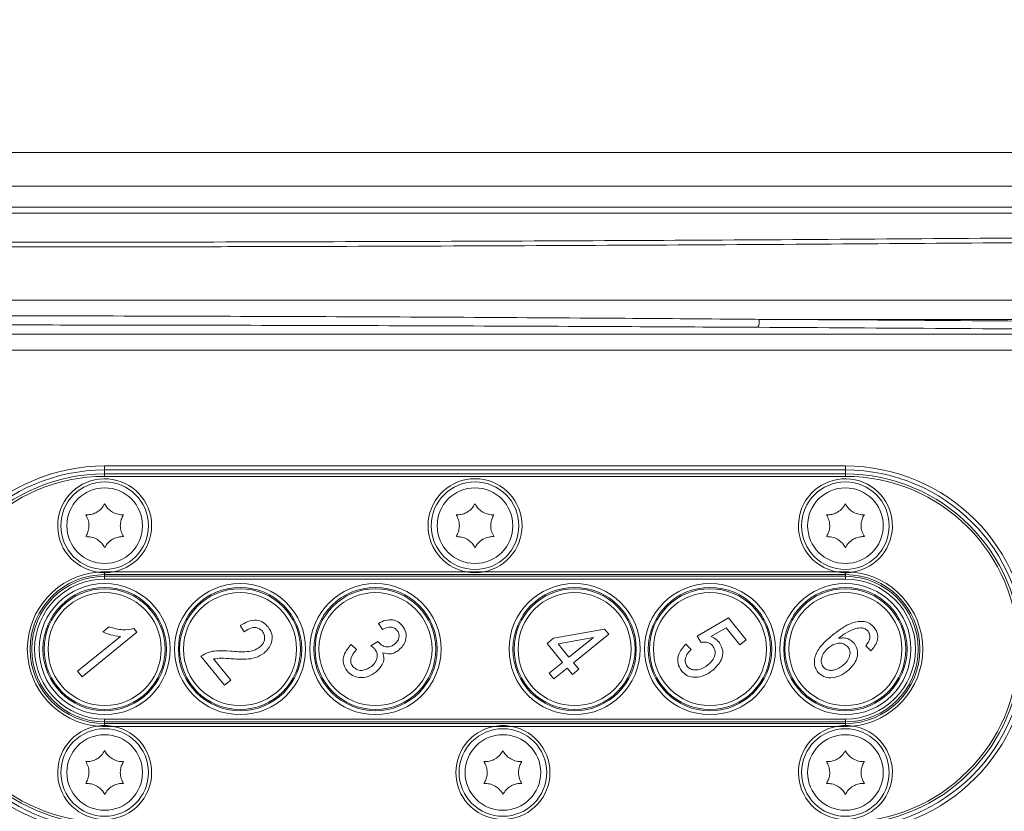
# Model space of a CAD drawing. Header units: millimetres. Extents: x 0 to 8410, y 0 to 5940.
# Tile 92 of 256: x 3452 to 3575, y 1497 to 1597. Entities that reach past the tile are written whole.
import ezdxf

# ---------------------------------------------------------------- set-up
doc = ezdxf.new("R2010")
doc.units = ezdxf.units.MM
doc.header["$LTSCALE"] = 10
doc.styles.add('SLDTEXTSTYLE0', font='TXT', dxfattribs={"width": 0.605})
doc.dimstyles.new('SLDDIMSTYLE0', dxfattribs={"dimtxt": 50, "dimasz": 50, "dimexe": 0, "dimexo": 0.0625, "dimgap": 12.5, "dimtad": 1, "dimtoh": 1, "dimdec": 1, "dimrnd": 1e-09, "dimzin": 12, "dimdsep": 46, "dimtxsty": 'SLDTEXTSTYLE0', "dimsah": 1, "dimcen": 0.09, "dimadec": 0, "dimazin": 0, "dimtfac": 1, "dimtofl": 0, "dimtmove": 0, "dimatfit": 3, "dimfxl": 1, "dimfrac": 2, "dimtolj": 1, "dimtzin": 12, "dimarcsym": 0})
doc.dimstyles.new('SLDDIMSTYLE2', dxfattribs={"dimtxt": 50, "dimasz": 50, "dimexe": 0, "dimexo": 0.0625, "dimgap": 12.5, "dimtad": 1, "dimtoh": 1, "dimdec": 1, "dimrnd": 1e-09, "dimzin": 12, "dimdsep": 46, "dimtxsty": 'SLDTEXTSTYLE0', "dimsah": 1, "dimcen": 0.09, "dimadec": 0, "dimazin": 0, "dimtfac": 1, "dimtofl": 0, "dimtmove": 0, "dimatfit": 3, "dimfxl": 1, "dimfrac": 2, "dimtolj": 1, "dimtzin": 12, "dimarcsym": 0})

# ---------------------------------------------------------------- blocks, each defined once
blk = doc.blocks.new('*D23')
at = {"color": 7, "linetype": 'Continuous', "lineweight": 0}
for p, q in [((3671.8, 2078.39), (3671.8, 1024.66)), ((3434.8, 1247.6), (3434.8, 1024.66)), ((3434.8, 1039.66), (3671.8, 1039.66)), ((3671.8, 1039.66), (4144.45, 1039.66))]:
    blk.add_line(p, q, dxfattribs=at)
for points in [[(3434.8, 1039.66), (3484.8, 1032.16), (3484.8, 1047.16)], [(3671.8, 1039.66), (3621.8, 1047.16), (3621.8, 1032.16)]]:
    blk.add_solid(points, dxfattribs=at)
at = {"color": 7, "linetype": 'Continuous', "lineweight": 0, "char_height": 50, "attachment_point": 1, "style": 'SLDTEXTSTYLE0'}
for s, insert in [(' (2x M8)', (3876.76, 1104.11)), ('237', (3762.19, 1104.11))]:
    blk.add_mtext(s, dxfattribs=dict(at, insert=insert))
blk = doc.blocks.new('*D24')
at = {"color": 7, "linetype": 'Continuous', "lineweight": 0}
for p, q in [((3691.8, 2378.39), (3691.8, 1122.08)), ((3671.8, 2078.39), (3671.8, 1122.08)), ((3671.8, 1137.08), (3571.8, 1137.08)), ((3671.8, 1137.08), (3691.8, 1137.08)), ((3691.8, 1137.08), (4112.05, 1137.08))]:
    blk.add_line(p, q, dxfattribs=at)
for points in [[(3671.8, 1137.08), (3621.8, 1144.58), (3621.8, 1129.58)], [(3691.8, 1137.08), (3741.8, 1129.58), (3741.8, 1144.58)]]:
    blk.add_solid(points, dxfattribs=at)
at = {"color": 7, "linetype": 'Continuous', "lineweight": 0, "char_height": 50, "attachment_point": 1, "style": 'SLDTEXTSTYLE0'}
for s, insert in [(' (2x M8)', (3844.36, 1201.53)), ('20', (3767.98, 1201.53))]:
    blk.add_mtext(s, dxfattribs=dict(at, insert=insert))
blk = doc.blocks.new('*D25')
at = {"color": 7, "linetype": 'Continuous', "lineweight": 0}
for p, q in [((3699.8, 2693.39), (3699.8, 1221.93)), ((3671.8, 2078.39), (3671.8, 1221.93)), ((3671.8, 1236.93), (3571.8, 1236.93)), ((3671.8, 1236.93), (3699.8, 1236.93)), ((3699.8, 1236.93), (4112.05, 1236.93))]:
    blk.add_line(p, q, dxfattribs=at)
for points in [[(3671.8, 1236.93), (3621.8, 1244.43), (3621.8, 1229.43)], [(3699.8, 1236.93), (3749.8, 1229.43), (3749.8, 1244.43)]]:
    blk.add_solid(points, dxfattribs=at)
at = {"color": 7, "linetype": 'Continuous', "lineweight": 0, "char_height": 50, "attachment_point": 1, "style": 'SLDTEXTSTYLE0'}
for s, insert in [(' (2x M8)', (3844.36, 1301.39)), ('28', (3767.98, 1301.39))]:
    blk.add_mtext(s, dxfattribs=dict(at, insert=insert))

msp = doc.modelspace()

# ---------------------------------------------------------------- linework, layer by layer
at = {"color": 8, "linetype": 'Continuous', "lineweight": 0}
for p, q in [((3439.359563, 1579.920769), (3601.802181, 1579.920769)), ((3601.359259, 1575.692177), (3442.991136, 1575.692177)), ((3428.661278, 1561.363608), (3590.150903, 1561.363608)), ((3590.416919, 1558.96613), (3544.48061, 1558.96613)), ((3587.687235, 1555.11339), (3429.63068, 1555.11339)), ((3462.304182, 1540.544763), (3555.30418, 1540.544763)), ((3462.304182, 1540.544763), (3462.304182, 1540.04477)), ((3555.30418, 1540.04477), (3555.30418, 1540.544763)), ((3462.304182, 1540.04477), (3462.304182, 1539.544761)), ((3462.304182, 1539.244771), (3462.304182, 1539.544761)), ((3462.304182, 1539.244771), (3555.30418, 1539.244771)), ((3555.30418, 1539.544761), (3555.30418, 1540.04477)), ((3555.30418, 1539.244771), (3555.30418, 1539.544761)), ((3462.304182, 1526.898325), (3462.304182, 1527.25187)), ((3462.304182, 1526.691213), (3462.304182, 1526.898325)), ((3462.304182, 1526.898325), (3555.30418, 1526.898325)), ((3462.304182, 1526.337654), (3462.304182, 1526.691213)), ((3462.304182, 1526.691213), (3555.30418, 1526.691213)), ((3463.423283, 1527.25187), (3507.685083, 1527.25187)), ((3509.923283, 1527.25187), (3554.185081, 1527.25187)), ((3555.30418, 1526.898325), (3555.30418, 1527.25187)), ((3555.30418, 1526.691213), (3555.30418, 1526.898325)), ((3555.30418, 1526.337654), (3555.30418, 1526.691213)), ((3462.304182, 1526.337654), (3555.30418, 1526.337654)), ((3462.304182, 1508.751869), (3555.30418, 1508.751869)), ((3462.304182, 1508.751869), (3462.304182, 1508.398324)), ((3462.304182, 1508.398324), (3555.30418, 1508.398324)), ((3462.304182, 1508.398324), (3462.304182, 1508.191213)), ((3462.304182, 1508.191213), (3555.30418, 1508.191213)), ((3462.304182, 1508.191213), (3462.304182, 1507.837661)), ((3555.30418, 1508.751869), (3555.30418, 1508.398324)), ((3555.30418, 1508.398324), (3555.30418, 1508.191213)), ((3555.30418, 1508.191213), (3555.30418, 1507.837661)), ((3463.423283, 1507.837661), (3511.185083, 1507.837661)), ((3513.423282, 1507.837661), (3554.185081, 1507.837661))]:
    msp.add_line(p, q, dxfattribs=at)
at = {"color": 7, "linetype": 'Continuous', "lineweight": 0}
for p, q in [((3583.716373, 1573.044762), (3285.891991, 1573.044762)), ((3583.788286, 1572.307229), (3285.820078, 1572.307229)), ((3429.193289, 1557.112172), (3587.687235, 1557.112172)), ((3555.30418, 1540.04477), (3462.304182, 1540.04477)), ((3462.304182, 1539.544761), (3555.30418, 1539.544761)), ((3462.304182, 1527.25187), (3463.423283, 1527.25187)), ((3507.685083, 1527.25187), (3509.923283, 1527.25187)), ((3554.185081, 1527.25187), (3555.30418, 1527.25187)), ((3479.815583, 1519.711152), (3479.33102, 1520.490393)), ((3497.170779, 1519.998342), (3496.686104, 1520.777762)), ((3536.706734, 1519.173444), (3540.634829, 1521.473691)), ((3540.634829, 1521.473691), (3542.860146, 1518.725649)), ((3466.352123, 1519.655735), (3459.466928, 1514.080212)), ((3462.076697, 1519.701302), (3462.871143, 1520.34463)), ((3465.981315, 1520.113647), (3466.352123, 1519.655735)), ((3518.661942, 1518.914506), (3525.064986, 1520.070106)), ((3525.606732, 1519.401103), (3521.174404, 1515.811876)), ((3525.064986, 1520.070106), (3525.606732, 1519.401103)), ((3540.318187, 1520.233423), (3538.425017, 1519.124642)), ((3542.062331, 1518.079594), (3540.318187, 1520.233423)), ((3458.895079, 1514.786393), (3464.279655, 1519.146726)), ((3493.252534, 1518.143803), (3493.914149, 1517.507673)), ((3495.737198, 1517.958537), (3496.610619, 1518.519327)), ((3496.610619, 1518.519327), (3496.687136, 1518.40505)), ((3517.864126, 1518.268436), (3518.661942, 1518.914506)), ((3519.802305, 1515.874982), (3517.864126, 1518.268436)), ((3523.684751, 1519.018918), (3519.228365, 1518.215031)), ((3519.228365, 1518.215031), (3520.600128, 1516.521052)), ((3520.600128, 1516.521052), (3523.684751, 1519.018918)), ((3535.256769, 1518.146068), (3535.919692, 1517.508686)), ((3537.179898, 1518.3824), (3536.706734, 1519.173444)), ((3542.860146, 1518.725649), (3542.062331, 1518.079594)), ((3558.514114, 1517.32871), (3557.849813, 1517.967418)), ((3477.33125, 1513.012856), (3474.394559, 1516.639367)), ((3475.978516, 1516.31105), (3478.127315, 1513.657496)), ((3518.11802, 1514.511079), (3519.802305, 1515.874982)), ((3521.174404, 1515.811876), (3521.820467, 1515.014053)), ((3459.466928, 1514.080212), (3458.895079, 1514.786393)), ((3518.692296, 1513.801903), (3518.11802, 1514.511079)), ((3520.376581, 1515.165806), (3518.692296, 1513.801903)), ((3521.022643, 1514.367998), (3520.376581, 1515.165806)), ((3521.820467, 1515.014053), (3521.022643, 1514.367998)), ((3478.127315, 1513.657496), (3477.33125, 1513.012856)), ((3462.304182, 1507.837661), (3463.423283, 1507.837661)), ((3511.185083, 1507.837661), (3513.423282, 1507.837661)), ((3554.185081, 1507.837661), (3555.30418, 1507.837661))]:
    msp.add_line(p, q, dxfattribs=at)
for centre, radius in [((3462.304182, 1533.044765), 5.5), ((3462.304182, 1533.044765), 4.75), ((3508.804182, 1533.044765), 5.5), ((3508.804182, 1533.044765), 4.75), ((3555.304182, 1533.044765), 5.5), ((3555.304182, 1533.044765), 4.75), ((3462.304182, 1502.044765), 5.5), ((3512.304182, 1502.044765), 5.5), ((3555.304182, 1502.044765), 5.5), ((3462.304182, 1502.044765), 4.75), ((3512.304182, 1502.044765), 4.75), ((3555.304182, 1502.044765), 4.75)]:
    msp.add_circle(centre, radius, dxfattribs=at)
at = {"color": 8, "linetype": 'Continuous', "lineweight": 0}
for centre, radius in [((3462.304182, 1517.544765), 8.233834), ((3479.304182, 1517.544765), 8.233834), ((3496.304182, 1517.544765), 8.233834), ((3521.304182, 1517.544765), 8.233834), ((3538.304182, 1517.544765), 8.233834), ((3555.304182, 1517.544765), 8.233834), ((3462.304182, 1517.544765), 7.745686), ((3462.304182, 1517.544765), 7.586856), ((3462.304182, 1517.544765), 7.098708), ((3479.304182, 1517.544765), 7.745686), ((3479.304182, 1517.544765), 7.586856), ((3479.304182, 1517.544765), 7.098708), ((3496.304182, 1517.544765), 7.745686), ((3496.304182, 1517.544765), 7.586856), ((3496.304182, 1517.544765), 7.098708), ((3521.304182, 1517.544765), 7.745686), ((3521.304182, 1517.544765), 7.586856), ((3521.304182, 1517.544765), 7.098708), ((3538.304182, 1517.544765), 7.745686), ((3538.304182, 1517.544765), 7.586856), ((3538.304182, 1517.544765), 7.098708), ((3555.304182, 1517.544765), 7.745686), ((3555.304182, 1517.544765), 7.586856), ((3555.304182, 1517.544765), 7.098708)]:
    msp.add_circle(centre, radius, dxfattribs=at)
for centre, radius, start, end in [((3542.634081, 1558.743653), 1.859884, 335.30916363, 6.87010508), ((3462.304182, 1517.544765), 23, 90, 270), ((3555.304182, 1517.544765), 23, 270, 90), ((3462.304182, 1517.544765), 21.7, 90, 270), ((3555.304182, 1517.544765), 21.7, 270, 90), ((3462.304182, 1533.044765), 5.9, 280.93400605, 261.37601683), ((3508.804182, 1533.044765), 5.9, 280.93400605, 259.06599395), ((3555.304182, 1533.044765), 5.9, 278.62398317, 259.06599395), ((3462.304182, 1517.544765), 9.707107, 95.22916196, 264.77083804), ((3462.304182, 1517.544765), 9.353553, 90, 270), ((3462.304182, 1517.544765), 9.146447, 90, 270), ((3555.304182, 1517.544765), 9.353553, 270, 90), ((3555.304182, 1517.544765), 9.146447, 270, 90), ((3555.304182, 1517.544765), 9.707107, 275.22916196, 84.77083804), ((3462.304182, 1517.544765), 8.792893, 90, 270), ((3555.304182, 1517.544765), 8.792893, 270, 90), ((3462.304182, 1502.044765), 5.9, 98.62398317, 79.06599395), ((3512.304182, 1502.044765), 5.9, 100.93400605, 79.06599395), ((3555.304182, 1502.044765), 5.9, 100.93400605, 81.37601683)]:
    msp.add_arc(centre, radius, start, end, dxfattribs=at)
at = {"color": 7, "linetype": 'Continuous', "lineweight": 0}
for centre, radius, start, end in [((3462.304182, 1517.544765), 22.5, 90, 270), ((3462.304182, 1517.544765), 22, 90, 270), ((3555.304182, 1517.544765), 22.5, 270, 90), ((3555.304182, 1517.544765), 22, 270, 90), ((3462.304182, 1517.544765), 9.707107, 90, 95.22916196), ((3462.304182, 1533.044765), 5.9, 261.37601683, 280.93400605), ((3508.804182, 1533.044765), 5.9, 259.06599395, 280.93400605), ((3555.304182, 1533.044765), 5.9, 259.06599395, 278.62398317), ((3555.304182, 1517.544765), 9.707107, 84.77083804, 90), ((3462.304182, 1502.044765), 5.9, 79.06599395, 98.62398317), ((3462.304182, 1517.544765), 9.707107, 264.77083804, 270), ((3512.304182, 1502.044765), 5.9, 79.06599395, 100.93400605), ((3555.304182, 1502.044765), 5.9, 81.37601683, 100.93400605), ((3555.304182, 1517.544765), 9.707107, 270, 275.22916196)]:
    msp.add_arc(centre, radius, start, end, dxfattribs=at)
at = {"color": 8, "linetype": 'Continuous', "lineweight": 0}
for centre, major_axis, ratio in [((3434.804182, 1534.857983), (700, 0), 0.0348708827), ((3434.804182, 1533.858592), (699, 0), 0.0349207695)]:
    msp.add_ellipse(centre, major_axis=major_axis, ratio=ratio, start_param=1.3444207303, end_param=1.4134674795, dxfattribs=at)
for points, knots in [([(3291.539486, 1569.187999), (3299.328236, 1569.130109), (3314.910926, 1569.01429), (3338.498041, 1568.878377), (3362.199182, 1568.770386), (3386.170523, 1568.692595), (3410.383471, 1568.645323), (3434.81178, 1568.629518), (3459.240088, 1568.645359), (3483.433196, 1568.692592), (3507.359927, 1568.770166), (3531.034302, 1568.877903), (3554.636351, 1569.013813), (3570.258036, 1569.129937), (3578.068878, 1569.187999)], [0, 0, 0, 0, 0.0827003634, 0.1654558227, 0.2482112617, 0.3309116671, 0.4154394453, 0.5000260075, 0.5846125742, 0.6691403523, 0.7516350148, 0.834129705, 0.9170648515, 1, 1, 1, 1]), ([(3578.440722, 1568.601787), (3570.632994, 1568.543788), (3555.012342, 1568.42775), (3531.367748, 1568.2916), (3507.609083, 1568.183369), (3487.167403, 1568.11707), (3465.554073, 1568.068619), (3442.764488, 1568.042469), (3416.16473, 1568.050477), (3390.353338, 1568.094438), (3365.359119, 1568.170302), (3340.460831, 1568.27992), (3315.693338, 1568.420073), (3299.339897, 1568.541238), (3291.167642, 1568.601787)], [0, 0, 0, 0, 0.0826876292, 0.1654303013, 0.2481729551, 0.3308606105, 0.378049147, 0.4725234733, 0.5669978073, 0.6535351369, 0.7401670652, 0.8268307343, 0.9134626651, 1, 1, 1, 1]), ([(3429.360703, 1559.416041), (3439.814961, 1559.41343), (3457.40085, 1559.409037), (3482.086421, 1559.33913), (3503.410098, 1559.247507), (3522.89136, 1559.131407), (3536.565595, 1559.03104), (3543.161492, 1558.976948), (3544.48061, 1558.96613)], [0, 0, 0, 0, 0.2713380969, 0.4564381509, 0.6415810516, 0.8266801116, 0.9653376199, 1, 1, 1, 1]), ([(3544.323924, 1557.966739), (3543.006694, 1557.973951), (3536.420205, 1558.010012), (3522.765558, 1558.076932), (3503.312303, 1558.154329), (3482.019213, 1558.215406), (3457.368828, 1558.262002), (3439.807879, 1558.264939), (3429.368392, 1558.266685)], [0, 0, 0, 0, 0.0346615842, 0.1733167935, 0.3584159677, 0.5435587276, 0.7286585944, 1, 1, 1, 1])]:
    msp.add_open_spline(points, degree=3, knots=knots, dxfattribs=at)
at = {"color": 7, "linetype": 'Continuous', "lineweight": 0}
for points, knots in [([(3462.304182, 1535.794765), (3462.186499, 1535.59829), (3461.949266, 1535.202224), (3461.372205, 1534.742941), (3460.740237, 1534.480199), (3460.256276, 1534.408851), (3459.994819, 1534.417399), (3459.922611, 1534.41976)], [0, 0, 0, 0, 0.2469199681, 0.4977572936, 0.7104327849, 0.9200291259, 1, 1, 1, 1]), ([(3464.685753, 1534.41976), (3464.456754, 1534.423442), (3463.995129, 1534.430865), (3463.308836, 1534.700966), (3462.765332, 1535.116916), (3462.461539, 1535.500344), (3462.338235, 1535.731051), (3462.304182, 1535.794765)], [0, 0, 0, 0, 0.2469247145, 0.4977617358, 0.7104384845, 0.9200318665, 1, 1, 1, 1]), ([(3508.804183, 1535.794765), (3508.686499, 1535.59829), (3508.449265, 1535.202225), (3507.872206, 1534.742939), (3507.240236, 1534.480199), (3506.756274, 1534.408851), (3506.494819, 1534.417399), (3506.422612, 1534.41976)], [0, 0, 0, 0, 0.2469203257, 0.4977572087, 0.7104338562, 0.9200302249, 1, 1, 1, 1]), ([(3511.185754, 1534.41976), (3510.956755, 1534.423443), (3510.495128, 1534.430866), (3509.808834, 1534.700964), (3509.265335, 1535.11692), (3508.961537, 1535.500343), (3508.838235, 1535.731051), (3508.804183, 1535.794765)], [0, 0, 0, 0, 0.2469252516, 0.49776280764, 0.71043806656, 0.92003214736, 1, 1, 1, 1]), ([(3555.30418, 1535.794765), (3555.186497, 1535.59829), (3554.949263, 1535.202225), (3554.372204, 1534.742941), (3553.740239, 1534.480198), (3553.256278, 1534.408851), (3552.994819, 1534.417399), (3552.92261, 1534.41976)], [0, 0, 0, 0, 0.2469203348, 0.4977572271, 0.7104316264, 0.9200280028, 1, 1, 1, 1]), ([(3557.685751, 1534.41976), (3557.456755, 1534.423443), (3556.995131, 1534.430866), (3556.308838, 1534.700966), (3555.765333, 1535.116917), (3555.461535, 1535.500343), (3555.338233, 1535.731051), (3555.30418, 1535.794765)], [0, 0, 0, 0, 0.24692305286, 0.49776069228, 0.71043797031, 0.92003212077, 1, 1, 1, 1]), ([(3459.922611, 1534.41976), (3460.033918, 1534.219614), (3460.258303, 1533.816135), (3460.367537, 1533.086746), (3460.279089, 1532.408072), (3460.098912, 1531.953267), (3459.960765, 1531.731118), (3459.922611, 1531.669766)], [0, 0, 0, 0, 0.246913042, 0.4977559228, 0.7104303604, 0.9200273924, 1, 1, 1, 1]), ([(3464.685753, 1531.669766), (3464.574446, 1531.869912), (3464.350061, 1532.273391), (3464.240826, 1533.002781), (3464.329278, 1533.681453), (3464.509451, 1534.136259), (3464.647599, 1534.358408), (3464.685753, 1534.41976)], [0, 0, 0, 0, 0.2469130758, 0.4977559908, 0.7104305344, 0.9200273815, 1, 1, 1, 1]), ([(3506.422612, 1534.41976), (3506.533919, 1534.219614), (3506.758304, 1533.816135), (3506.867538, 1533.086746), (3506.779089, 1532.408073), (3506.598916, 1531.953266), (3506.460766, 1531.731118), (3506.422612, 1531.669766)], [0, 0, 0, 0, 0.2469130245, 0.4977558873, 0.7104303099, 0.9200271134, 1, 1, 1, 1]), ([(3511.185754, 1531.669766), (3511.074447, 1531.869912), (3510.850062, 1532.273391), (3510.740828, 1533.00278), (3510.829277, 1533.681453), (3511.00945, 1534.13626), (3511.1476, 1534.358408), (3511.185754, 1534.41976)], [0, 0, 0, 0, 0.2469130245, 0.4977558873, 0.7104303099, 0.9200271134, 1, 1, 1, 1]), ([(3552.92261, 1534.41976), (3553.033917, 1534.219614), (3553.258302, 1533.816135), (3553.367535, 1533.086746), (3553.279086, 1532.408073), (3553.098914, 1531.953266), (3552.960764, 1531.731118), (3552.92261, 1531.669766)], [0, 0, 0, 0, 0.2469130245, 0.4977558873, 0.7104303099, 0.9200271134, 1, 1, 1, 1]), ([(3557.685751, 1531.669766), (3557.574444, 1531.869912), (3557.350059, 1532.273391), (3557.240825, 1533.00278), (3557.329274, 1533.681453), (3557.509447, 1534.13626), (3557.647597, 1534.358408), (3557.685751, 1534.41976)], [0, 0, 0, 0, 0.2469130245, 0.4977558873, 0.7104303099, 0.9200271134, 1, 1, 1, 1]), ([(3459.922611, 1531.669766), (3460.15161, 1531.666084), (3460.613236, 1531.658663), (3461.299521, 1531.388556), (3461.843042, 1530.972627), (3462.146822, 1530.589184), (3462.270129, 1530.358475), (3462.304182, 1530.294761)], [0, 0, 0, 0, 0.246924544, 0.4977613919, 0.7104350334, 0.9200319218, 1, 1, 1, 1]), ([(3462.304182, 1530.294761), (3462.421865, 1530.491236), (3462.659098, 1530.887302), (3463.236158, 1531.346589), (3463.868128, 1531.609318), (3464.352088, 1531.680703), (3464.613546, 1531.672133), (3464.685753, 1531.669766)], [0, 0, 0, 0, 0.2469197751, 0.4977569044, 0.7104322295, 0.920029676, 1, 1, 1, 1]), ([(3506.422612, 1531.669766), (3506.651612, 1531.666085), (3507.113237, 1531.658664), (3507.79952, 1531.388554), (3508.34304, 1530.972626), (3508.646826, 1530.589185), (3508.770131, 1530.358475), (3508.804183, 1530.294761)], [0, 0, 0, 0, 0.2469251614, 0.497760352, 0.7104345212, 0.9200321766, 1, 1, 1, 1]), ([(3508.804183, 1530.294761), (3508.921867, 1530.491236), (3509.159101, 1530.887301), (3509.736159, 1531.346588), (3510.368126, 1531.609318), (3510.852085, 1531.680703), (3511.113545, 1531.672133), (3511.185754, 1531.669766)], [0, 0, 0, 0, 0.2469201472, 0.497756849, 0.7104310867, 0.9200279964, 1, 1, 1, 1]), ([(3552.92261, 1531.669766), (3553.151609, 1531.666084), (3553.613236, 1531.658663), (3554.299523, 1531.388556), (3554.843046, 1530.972628), (3555.146823, 1530.589184), (3555.270128, 1530.358475), (3555.30418, 1530.294761)], [0, 0, 0, 0, 0.2469249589, 0.4977622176, 0.7104362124, 0.9200322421, 1, 1, 1, 1]), ([(3555.30418, 1530.294761), (3555.421864, 1530.491236), (3555.659098, 1530.8873), (3556.236158, 1531.346591), (3556.868129, 1531.609317), (3557.352089, 1531.680703), (3557.613545, 1531.672133), (3557.685751, 1531.669766)], [0, 0, 0, 0, 0.2469201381, 0.4977568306, 0.7104333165, 0.9200302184, 1, 1, 1, 1]), ([(3479.33102, 1520.490393), (3479.642407, 1520.686009), (3480.263261, 1521.076033), (3481.302827, 1521.250164), (3482.233814, 1520.955227), (3482.633605, 1520.534949), (3482.833754, 1520.324543)], [0, 0, 0, 0, 0.28091955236, 0.56010556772, 0.7797736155, 1, 1, 1, 1]), ([(3496.686104, 1520.777762), (3496.965577, 1520.922056), (3497.523166, 1521.209945), (3498.417124, 1521.273988), (3499.199505, 1521.004824), (3499.544531, 1520.649534), (3499.71709, 1520.471841)], [0, 0, 0, 0, 0.2806810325, 0.5600011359, 0.7799417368, 1, 1, 1, 1]), ([(3499.71709, 1520.471841), (3499.885172, 1520.19427), (3500.221719, 1519.638495), (3500.143166, 1518.707375), (3499.801348, 1517.946428), (3499.430072, 1517.601779), (3499.244276, 1517.429307)], [0, 0, 0, 0, 0.27905693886, 0.55874989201, 0.77918717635, 1, 1, 1, 1]), ([(3553.639482, 1519.264549), (3554.03539, 1519.569348), (3554.826591, 1520.178472), (3556.141008, 1520.91318), (3557.416734, 1521.108507), (3558.396846, 1520.805629), (3558.751235, 1520.447233), (3558.928441, 1520.268023)], [0, 0, 0, 0, 0.2509860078, 0.5015813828, 0.7502042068, 0.8750941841, 1, 1, 1, 1]), ([(3464.279655, 1519.146726), (3463.853633, 1519.193447), (3463.092547, 1519.276914), (3462.387216, 1519.571578), (3462.076697, 1519.701302)], [0, 0, 0, 0, 0.55975459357, 1, 1, 1, 1]), ([(3462.871143, 1520.34463), (3463.444636, 1520.169578), (3464.468358, 1519.857098), (3465.519171, 1520.035282), (3465.981315, 1520.113647)], [0, 0, 0, 0, 0.56020342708, 1, 1, 1, 1]), ([(3482.104875, 1519.77779), (3481.992215, 1519.893976), (3481.766982, 1520.126262), (3481.29327, 1520.271198), (3480.584088, 1520.249755), (3480.13231, 1519.933129), (3479.815583, 1519.711152)], [0, 0, 0, 0, 0.1870006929, 0.373860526, 0.5610328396, 1, 1, 1, 1]), ([(3481.762662, 1517.772973), (3481.918812, 1517.919808), (3482.230606, 1518.213001), (3482.413353, 1518.795263), (3482.3823, 1519.355192), (3482.197363, 1519.636904), (3482.104875, 1519.77779)], [0, 0, 0, 0, 0.2804265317, 0.5599441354, 0.7799264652, 1, 1, 1, 1]), ([(3482.833754, 1520.324543), (3483.031329, 1520.030306), (3483.42568, 1519.443021), (3483.311107, 1518.42696), (3482.920075, 1517.618775), (3482.521277, 1517.242387), (3482.321854, 1517.054171)], [0, 0, 0, 0, 0.279694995, 0.5582588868, 0.779103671, 1, 1, 1, 1]), ([(3499.024991, 1519.879341), (3498.884647, 1520.013239), (3498.604064, 1520.280936), (3497.882717, 1520.368416), (3497.440875, 1520.138741), (3497.170779, 1519.998342)], [0, 0, 0, 0, 0.2800544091, 0.5599026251, 1, 1, 1, 1]), ([(3498.711224, 1518.169537), (3498.845348, 1518.294173), (3499.1131, 1518.542982), (3499.279687, 1519.036674), (3499.260392, 1519.516604), (3499.103445, 1519.758449), (3499.024991, 1519.879341)], [0, 0, 0, 0, 0.2804602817, 0.55988363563, 0.77999667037, 1, 1, 1, 1]), ([(3551.859144, 1514.649138), (3551.729736, 1514.841864), (3551.470977, 1515.227232), (3551.336432, 1516.159815), (3551.693727, 1517.300309), (3552.590128, 1518.366405), (3553.289485, 1518.964986), (3553.639482, 1519.264549)], [0, 0, 0, 0, 0.1250419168, 0.250030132, 0.4985968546, 0.7490700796, 1, 1, 1, 1]), ([(3556.619968, 1520.136059), (3556.183189, 1519.964938), (3555.401885, 1519.65884), (3554.745897, 1519.137902), (3554.456632, 1518.908188)], [0, 0, 0, 0, 0.5590388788, 1, 1, 1, 1]), ([(3558.146994, 1519.779995), (3558.035024, 1519.888966), (3557.810942, 1520.107045), (3557.253812, 1520.244344), (3556.860447, 1520.177142), (3556.619968, 1520.136059)], [0, 0, 0, 0, 0.2796280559, 0.5596076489, 1, 1, 1, 1]), ([(3558.358598, 1518.857435), (3558.376657, 1519.044343), (3558.408941, 1519.37847), (3558.22711, 1519.657189), (3558.146994, 1519.779995)], [0, 0, 0, 0, 0.55939118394, 1, 1, 1, 1]), ([(3558.928441, 1520.268023), (3559.092594, 1520.005036), (3559.420931, 1519.479014), (3559.339101, 1518.317724), (3558.82699, 1517.703793), (3558.514114, 1517.32871)], [0, 0, 0, 0, 0.2800439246, 0.5601393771, 1, 1, 1, 1]), ([(3492.735657, 1514.802367), (3492.553718, 1515.104522), (3492.189463, 1515.709456), (3492.308075, 1517.027414), (3492.894576, 1517.720682), (3493.252534, 1518.143803)], [0, 0, 0, 0, 0.2799894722, 0.5605567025, 1, 1, 1, 1]), ([(3496.687136, 1518.40505), (3496.837335, 1518.249514), (3497.137194, 1517.938999), (3497.740258, 1517.782697), (3498.295579, 1517.877452), (3498.572549, 1518.072086), (3498.711224, 1518.169537)], [0, 0, 0, 0, 0.280150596, 0.5592951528, 0.7793449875, 1, 1, 1, 1]), ([(3534.732144, 1514.806345), (3534.548511, 1515.108355), (3534.180936, 1515.712884), (3534.291705, 1517.037389), (3534.890924, 1517.72578), (3535.256769, 1518.146068)], [0, 0, 0, 0, 0.2799572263, 0.5603869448, 1, 1, 1, 1]), ([(3538.641568, 1517.953783), (3538.534595, 1518.059614), (3538.320485, 1518.271437), (3537.800864, 1518.460381), (3537.415215, 1518.411952), (3537.179898, 1518.3824)], [0, 0, 0, 0, 0.2801701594, 0.5607708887, 1, 1, 1, 1]), ([(3538.425017, 1519.124642), (3538.656347, 1519.014273), (3539.069588, 1518.817112), (3539.376173, 1518.478883), (3539.511133, 1518.329993)], [0, 0, 0, 0, 0.55979587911, 1, 1, 1, 1]), ([(3539.511133, 1518.329993), (3539.684922, 1518.001198), (3540.03386, 1517.34104), (3539.758135, 1515.966878), (3539.077876, 1515.295858), (3538.662564, 1514.886186)], [0, 0, 0, 0, 0.2787389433, 0.5596552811, 1, 1, 1, 1]), ([(3555.610288, 1517.82693), (3555.418762, 1517.987103), (3555.034203, 1518.30871), (3554.093268, 1518.323882), (3553.556897, 1517.971188), (3553.229484, 1517.755896)], [0, 0, 0, 0, 0.2787771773, 0.5597498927, 1, 1, 1, 1]), ([(3554.456632, 1518.908188), (3554.659627, 1518.931753), (3555.065344, 1518.978853), (3555.799874, 1518.829495), (3556.196274, 1518.474419), (3556.437823, 1518.25805)], [0, 0, 0, 0, 0.2811781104, 0.5619807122, 1, 1, 1, 1]), ([(3556.437823, 1518.25805), (3556.610504, 1517.927524), (3556.957324, 1517.263682), (3556.673093, 1515.887922), (3555.992426, 1515.214331), (3555.576916, 1514.803142)], [0, 0, 0, 0, 0.2786529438, 0.559658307, 1, 1, 1, 1]), ([(3557.849813, 1517.967418), (3557.975238, 1518.117035), (3558.198928, 1518.383868), (3558.309865, 1518.712896), (3558.358598, 1518.857435)], [0, 0, 0, 0, 0.5607106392, 1, 1, 1, 1]), ([(3474.394559, 1516.639367), (3474.698393, 1516.826319), (3475.307316, 1517.200997), (3476.585576, 1517.388494), (3477.496019, 1517.327657), (3478.052698, 1517.290458)], [0, 0, 0, 0, 0.2789997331, 0.5591539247, 1, 1, 1, 1]), ([(3478.052698, 1517.290458), (3478.764969, 1517.227325), (3479.7568, 1517.139413), (3481.038023, 1517.334427), (3481.521362, 1517.62694), (3481.762662, 1517.772973)], [0, 0, 0, 0, 0.5606050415, 0.7806377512, 1, 1, 1, 1]), ([(3482.321854, 1517.054171), (3481.978259, 1516.833429), (3481.290088, 1516.391316), (3479.821176, 1516.240657), (3478.786005, 1516.296307), (3478.15283, 1516.330347)], [0, 0, 0, 0, 0.2791407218, 0.5590774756, 1, 1, 1, 1]), ([(3493.914149, 1517.507673), (3493.623345, 1517.15311), (3493.218111, 1516.659029), (3493.163044, 1515.817749), (3493.355945, 1515.515541), (3493.452385, 1515.364453)], [0, 0, 0, 0, 0.5596291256, 0.7798387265, 1, 1, 1, 1]), ([(3496.226355, 1517.546669), (3496.143015, 1517.63308), (3495.994112, 1517.787471), (3495.815738, 1517.906241), (3495.737198, 1517.958537)], [0, 0, 0, 0, 0.559689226, 1, 1, 1, 1]), ([(3495.803374, 1515.375346), (3495.973828, 1515.533867), (3496.314064, 1515.850284), (3496.540194, 1516.471958), (3496.525851, 1517.084602), (3496.326181, 1517.392655), (3496.226355, 1517.546669)], [0, 0, 0, 0, 0.2805877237, 0.5600712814, 0.7800539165, 1, 1, 1, 1]), ([(3497.233714, 1517.071501), (3497.30732, 1516.822865), (3497.454658, 1516.325163), (3497.140116, 1515.419473), (3496.671302, 1514.95694), (3496.384814, 1514.674291)], [0, 0, 0, 0, 0.2796629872, 0.559809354, 1, 1, 1, 1]), ([(3499.244276, 1517.429307), (3499.080613, 1517.314089), (3498.753413, 1517.083741), (3498.049087, 1516.87626), (3497.542483, 1516.997566), (3497.233714, 1517.071501)], [0, 0, 0, 0, 0.2809977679, 0.5617777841, 1, 1, 1, 1]), ([(3535.919692, 1517.508686), (3535.770218, 1517.342453), (3535.471854, 1517.010639), (3535.205249, 1516.44129), (3535.165219, 1515.845747), (3535.345666, 1515.54008), (3535.43571, 1515.38755)], [0, 0, 0, 0, 0.2811091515, 0.56111893, 0.7809956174, 1, 1, 1, 1]), ([(3538.049507, 1515.56395), (3538.242982, 1515.736338), (3538.628912, 1516.080205), (3538.944989, 1516.743431), (3538.970114, 1517.433154), (3538.751052, 1517.78029), (3538.641568, 1517.953783)], [0, 0, 0, 0, 0.28103432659, 0.56058656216, 0.7803883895, 1, 1, 1, 1]), ([(3553.229484, 1517.755896), (3553.029393, 1517.575371), (3552.629954, 1517.214991), (3552.307918, 1516.529859), (3552.225585, 1515.819718), (3552.435045, 1515.447565), (3552.539441, 1515.262082)], [0, 0, 0, 0, 0.281066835, 0.5610898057, 0.7812448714, 1, 1, 1, 1]), ([(3554.976467, 1515.493557), (3555.166385, 1515.661585), (3555.545309, 1515.996833), (3555.865408, 1516.636905), (3555.920802, 1517.310431), (3555.713677, 1517.654956), (3555.610288, 1517.82693)], [0, 0, 0, 0, 0.2811793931, 0.5610086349, 0.7808715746, 1, 1, 1, 1]), ([(3478.15283, 1516.330347), (3477.745689, 1516.371083), (3477.019488, 1516.443743), (3476.296266, 1516.351553), (3475.978516, 1516.31105)], [0, 0, 0, 0, 0.56064542, 1, 1, 1, 1]), ([(3535.43571, 1515.38755), (3535.568483, 1515.261146), (3535.834408, 1515.007977), (3536.386162, 1514.902434), (3537.179745, 1514.963119), (3537.691029, 1515.316313), (3538.049507, 1515.56395)], [0, 0, 0, 0, 0.1864044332, 0.373339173, 0.560626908, 1, 1, 1, 1]), ([(3496.384814, 1514.674291), (3496.06884, 1514.456365), (3495.437874, 1514.021191), (3494.352017, 1513.917926), (3493.378761, 1514.164654), (3492.949967, 1514.589854), (3492.735657, 1514.802367)], [0, 0, 0, 0, 0.2804023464, 0.5599328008, 0.7800569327, 1, 1, 1, 1]), ([(3493.452385, 1515.364453), (3493.638819, 1515.20373), (3494.012942, 1514.881201), (3494.938911, 1514.831302), (3495.475863, 1515.169229), (3495.803374, 1515.375346)], [0, 0, 0, 0, 0.2792506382, 0.5603812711, 1, 1, 1, 1]), ([(3538.662564, 1514.886186), (3538.324307, 1514.651475), (3537.648522, 1514.182558), (3536.511286, 1513.943429), (3535.428304, 1514.116348), (3534.964214, 1514.57633), (3534.732144, 1514.806345)], [0, 0, 0, 0, 0.2807332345, 0.5608621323, 0.780407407, 1, 1, 1, 1]), ([(3555.576916, 1514.803142), (3555.258127, 1514.582093), (3554.621108, 1514.140386), (3553.558668, 1513.873539), (3552.531814, 1514.015691), (3552.083334, 1514.43802), (3551.859144, 1514.649138)], [0, 0, 0, 0, 0.2808041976, 0.5611144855, 0.7806060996, 1, 1, 1, 1]), ([(3552.539441, 1515.262082), (3552.666377, 1515.148245), (3552.92091, 1514.919975), (3553.439385, 1514.854425), (3554.173258, 1514.927466), (3554.64538, 1515.260211), (3554.976467, 1515.493557)], [0, 0, 0, 0, 0.1859852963, 0.3729406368, 0.560259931, 1, 1, 1, 1]), ([(3462.304182, 1504.794762), (3462.186498, 1504.59829), (3461.949262, 1504.202228), (3461.372208, 1503.742936), (3460.740237, 1503.480198), (3460.256276, 1503.408842), (3459.994819, 1503.417401), (3459.922611, 1503.419765)], [0, 0, 0, 0, 0.24691816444, 0.49775709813, 0.71043265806, 0.92002906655, 1, 1, 1, 1]), ([(3464.685753, 1503.419765), (3464.456754, 1503.423446), (3463.995128, 1503.430868), (3463.308843, 1503.700975), (3462.765321, 1504.116903), (3462.461545, 1504.500347), (3462.338235, 1504.73105), (3462.304182, 1504.794762)], [0, 0, 0, 0, 0.2469250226, 0.4977623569, 0.7104364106, 0.9200337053, 1, 1, 1, 1]), ([(3512.304183, 1504.794762), (3512.186498, 1504.598291), (3511.94926, 1504.202229), (3511.372208, 1503.742934), (3510.740235, 1503.480199), (3510.256274, 1503.408842), (3509.994818, 1503.417401), (3509.922612, 1503.419765)], [0, 0, 0, 0, 0.246918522, 0.4977570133, 0.7104337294, 0.9200301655, 1, 1, 1, 1]), ([(3514.685753, 1503.419765), (3514.456754, 1503.423446), (3513.995127, 1503.430868), (3513.30884, 1503.700972), (3512.765325, 1504.116907), (3512.461543, 1504.500346), (3512.338235, 1504.73105), (3512.304183, 1504.794762)], [0, 0, 0, 0, 0.2469255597, 0.4977634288, 0.7104359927, 0.9200339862, 1, 1, 1, 1]), ([(3555.30418, 1504.794762), (3555.186496, 1504.598291), (3554.949258, 1504.202229), (3554.372207, 1503.742937), (3553.740238, 1503.480197), (3553.256278, 1503.408842), (3552.994819, 1503.417401), (3552.92261, 1503.419765)], [0, 0, 0, 0, 0.24691853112, 0.49775703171, 0.71043149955, 0.92002794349, 1, 1, 1, 1]), ([(3557.685751, 1503.419765), (3557.456754, 1503.423446), (3556.99513, 1503.430869), (3556.308845, 1503.700974), (3555.765323, 1504.116904), (3555.461541, 1504.500346), (3555.338233, 1504.73105), (3555.30418, 1504.794762)], [0, 0, 0, 0, 0.246923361, 0.4977613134, 0.7104358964, 0.9200339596, 1, 1, 1, 1]), ([(3459.922611, 1503.419765), (3460.033918, 1503.219615), (3460.258301, 1502.816135), (3460.367536, 1502.086746), (3460.279092, 1501.408072), (3460.098908, 1500.953271), (3459.960764, 1500.731118), (3459.922611, 1500.669763)], [0, 0, 0, 0, 0.2469146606, 0.4977546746, 0.7104311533, 0.9200256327, 1, 1, 1, 1]), ([(3464.685753, 1500.669763), (3464.574446, 1500.869912), (3464.350063, 1501.273392), (3464.240826, 1502.002782), (3464.329277, 1502.681455), (3464.509451, 1503.136263), (3464.647599, 1503.358412), (3464.685753, 1503.419765)], [0, 0, 0, 0, 0.24691462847, 0.49775460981, 0.71043113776, 0.92002754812, 1, 1, 1, 1]), ([(3509.922612, 1503.419765), (3510.033919, 1503.219615), (3510.258302, 1502.816135), (3510.367537, 1502.086746), (3510.279092, 1501.408072), (3510.098912, 1500.95327), (3509.960766, 1500.731118), (3509.922612, 1500.669763)], [0, 0, 0, 0, 0.2469146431, 0.4977546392, 0.7104311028, 0.9200253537, 1, 1, 1, 1]), ([(3514.685753, 1500.669763), (3514.574447, 1500.869912), (3514.350063, 1501.273392), (3514.240827, 1502.002782), (3514.329276, 1502.681455), (3514.509449, 1503.136264), (3514.647599, 1503.358412), (3514.685753, 1503.419765)], [0, 0, 0, 0, 0.24691457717, 0.4977545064, 0.71043091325, 0.92002728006, 1, 1, 1, 1]), ([(3552.92261, 1503.419765), (3553.033917, 1503.219615), (3553.2583, 1502.816135), (3553.367535, 1502.086746), (3553.279089, 1501.408072), (3553.09891, 1500.95327), (3552.960764, 1500.731118), (3552.92261, 1500.669763)], [0, 0, 0, 0, 0.2469146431, 0.4977546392, 0.7104311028, 0.9200253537, 1, 1, 1, 1]), ([(3557.685751, 1500.669763), (3557.574444, 1500.869912), (3557.350061, 1501.273392), (3557.240825, 1502.002782), (3557.329274, 1502.681455), (3557.509447, 1503.136264), (3557.647597, 1503.358412), (3557.685751, 1503.419765)], [0, 0, 0, 0, 0.24691457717, 0.4977545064, 0.71043091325, 0.92002728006, 1, 1, 1, 1]), ([(3459.922611, 1500.669763), (3460.15161, 1500.66608), (3460.613234, 1500.658657), (3461.299525, 1500.388563), (3461.84304, 1499.972623), (3462.146819, 1499.58918), (3462.270129, 1499.358477), (3462.304182, 1499.294766)], [0, 0, 0, 0, 0.2469248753, 0.4977611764, 0.7104365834, 0.9200337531, 1, 1, 1, 1]), ([(3462.304182, 1499.294766), (3462.421866, 1499.491237), (3462.659102, 1499.887299), (3463.236156, 1500.346593), (3463.868128, 1500.609325), (3464.352089, 1500.680699), (3464.613546, 1500.672129), (3464.685753, 1500.669763)], [0, 0, 0, 0, 0.2469180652, 0.497756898, 0.7104323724, 0.9200296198, 1, 1, 1, 1]), ([(3509.922612, 1500.669763), (3510.151611, 1500.66608), (3510.613235, 1500.658658), (3511.299524, 1500.388561), (3511.843038, 1499.972622), (3512.146823, 1499.589182), (3512.27013, 1499.358477), (3512.304183, 1499.294766)], [0, 0, 0, 0, 0.2469254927, 0.4977601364, 0.7104360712, 0.9200340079, 1, 1, 1, 1]), ([(3512.304183, 1499.294766), (3512.421867, 1499.491237), (3512.659105, 1499.887298), (3513.236156, 1500.346592), (3513.868127, 1500.609326), (3514.352089, 1500.680699), (3514.613547, 1500.672129), (3514.685753, 1500.669763)], [0, 0, 0, 0, 0.2469184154, 0.4977567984, 0.7104311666, 0.9200301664, 1, 1, 1, 1]), ([(3552.92261, 1500.669763), (3553.151609, 1500.66608), (3553.613234, 1500.658657), (3554.299527, 1500.388563), (3554.843044, 1499.972624), (3555.14682, 1499.58918), (3555.270128, 1499.358477), (3555.30418, 1499.294766)], [0, 0, 0, 0, 0.2469252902, 0.497762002, 0.7104377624, 0.9200340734, 1, 1, 1, 1]), ([(3555.30418, 1499.294766), (3555.421865, 1499.491236), (3555.659103, 1499.887297), (3556.236155, 1500.346595), (3556.868129, 1500.609324), (3557.352089, 1500.680699), (3557.613545, 1500.672129), (3557.685751, 1500.669763)], [0, 0, 0, 0, 0.2469184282, 0.4977568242, 0.7104334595, 0.9200301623, 1, 1, 1, 1])]:
    msp.add_open_spline(points, degree=3, knots=knots, dxfattribs=at)

# ---------------------------------------------------------------- dimensions: what is measured, and where the dimension line sits
for base, p1, p2, dimstyle, picture, middle in [((3699.804182, 1236.932073), (3671.804182, 2078.391658), (3699.804182, 2693.391658), 'SLDDIMSTYLE2', '*D25', (3932.075828, 1236.932073)), ((3691.804182, 1137.076705), (3671.804182, 2078.391658), (3691.804182, 2378.391658), 'SLDDIMSTYLE2', '*D24', (3932.075828, 1137.076705)), ((3671.804182, 1039.657536), (3434.804182, 1247.59818), (3671.804182, 2078.391658), 'SLDDIMSTYLE0', '*D23', (3945.382829, 1039.657536))]:
    dim = msp.add_linear_dim(base=base, p1=p1, p2=p2, text='<> (2x M8)', dimstyle=dimstyle, dxfattribs=at)
    dim.commit()
    dim.dimension.update_dxf_attribs({"geometry": picture, "text_midpoint": middle, "dimtype": 160})

doc.saveas('drawing.dxf')
